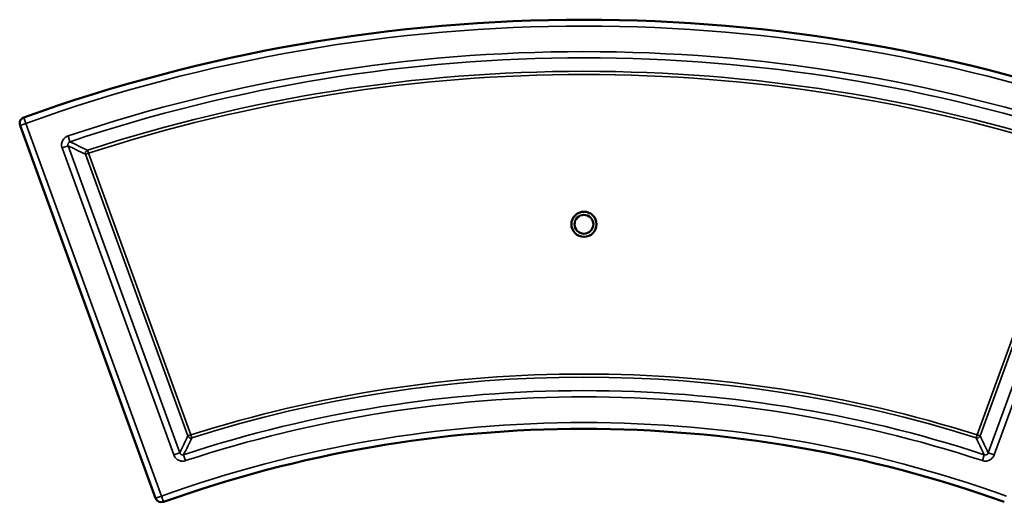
# Model space of a CAD drawing. Header units: millimetres. Extents: x 825 to 5423, y 1396 to 3072.
# Tile 9 of 10: x 2211 to 3776, y 2305 to 3072. Entities that reach past the tile are written whole.
import ezdxf

# ---------------------------------------------------------------- set-up
doc = ezdxf.new("R2010")
doc.units = ezdxf.units.MM
doc.layers.add('Visibile (ISO)', color=7, linetype='Continuous', lineweight=50)
doc.layers.add('Visibile sottile (ISO)', color=7, linetype='Continuous', lineweight=35)

msp = doc.modelspace()

# ---------------------------------------------------------------- linework, layer by layer
at = {"layer": 'Visibile (ISO)'}
msp.add_line((2211.1, 2903.4), (2426.6, 2311.4), dxfattribs=at)
for radius in [20, 15]:
    msp.add_circle((3107.7, 2746.5), radius, dxfattribs=at)
for centre, radius, start, end in [((3107.7, 440.1), 2631.4, 70.2186, 109.7814), ((2220.5, 2906.8), 10, 109.7814, 200), ((3107.7, 440.1), 1981.4, 70.2877, 109.7123), ((2436, 2314.8), 10, 200, 289.7123)]:
    msp.add_arc(centre, radius, start, end, dxfattribs=at)
at = {"layer": 'Visibile sottile (ISO)'}
for p, q in [((2217.1, 2916.2), (2220.5, 2906.8)), ((2220.5, 2906.8), (2211.1, 2903.4)), ((2436, 2314.8), (2220.5, 2906.8)), ((2290.5, 2877.5), (2287.4, 2887)), ((2278, 2867.7), (2287.4, 2871.1)), ((2278, 2867.7), (2455.5, 2380)), ((2464.9, 2383.5), (2287.4, 2871.1)), ((3928, 2871.1), (3750.5, 2383.5)), ((3759.9, 2380), (3937.3, 2867.7)), ((2315.1, 2857.7), (2319.8, 2859.4)), ((2315.1, 2857.7), (2478, 2410.2)), ((2319.8, 2859.4), (2318.2, 2864.1)), ((2482.7, 2411.9), (2319.8, 2859.4)), ((3895.6, 2859.4), (3732.7, 2411.9)), ((3737.4, 2410.2), (3900.3, 2857.7)), ((2482.7, 2411.9), (2478, 2410.2)), ((2484.2, 2407.1), (2482.7, 2411.9)), ((3732.7, 2411.9), (3731.2, 2407.1)), ((3737.4, 2410.2), (3732.7, 2411.9)), ((2464.9, 2383.5), (2455.5, 2380)), ((2474.3, 2370.9), (2471.2, 2380.4)), ((3744.2, 2380.4), (3741.1, 2370.9)), ((3759.9, 2380), (3750.5, 2383.5)), ((2426.6, 2311.4), (2436, 2314.8)), ((2436, 2314.8), (2439.4, 2305.4))]:
    msp.add_line(p, q, dxfattribs=at)
for radius, start, end in [(2621.4, 70.2186, 109.7814), (2580.7, 71.4659, 108.5341), (2570.8, 71.4659, 108.5341), (2549.4, 71.9604, 108.0396), (2544.4, 71.9604, 108.0396), (2068.5, 72.4117, 107.5883), (2063.5, 72.4117, 107.5883), (2042.1, 71.8375, 108.1625), (2032.1, 71.8375, 108.1625), (1991.4, 70.2877, 109.7123)]:
    msp.add_arc((3107.7, 440.1), radius, start, end, dxfattribs=at)
for centre, major_axis, ratio, start_param, end_param in [((2319.8, 2859.4), (-2.19, -4.49), 0.994975, 3.912401, 5.512377), ((2482.7, 2411.9), (4.49, -2.21), 0.99534, 3.95037, 5.474408), ((3732.7, 2411.9), (4.49, 2.21), 0.99534, 3.95037, 5.474408)]:
    msp.add_ellipse(centre, major_axis=major_axis, ratio=ratio, start_param=start_param, end_param=end_param, dxfattribs=at)
for points, knots in [([(2287.4, 2887), (2285.2, 2886.3), (2281.2, 2883.8), (2278.1, 2878.9), (2276.8, 2873.3), (2277.3, 2869.8), (2278, 2867.7)], [-2.389221, -2.389221, -2.389221, -2.389221, -1.706587, -1.023952, -0.682635, 0, 0, 0, 0]), ([(2287.4, 2871.1), (2287.2, 2871.8), (2287.1, 2872.6), (2287.1, 2873.3), (2287.2, 2873.7), (2287.2, 2874.1), (2287.4, 2874.5), (2287.5, 2874.8), (2287.7, 2875.2), (2287.9, 2875.5), (2288.1, 2875.8), (2288.3, 2876.1), (2288.6, 2876.4), (2289.1, 2876.9), (2289.8, 2877.3), (2290.5, 2877.5)], [0, 0, 0, 0, 0.682635, 0.682635, 0.682635, 1.023952, 1.023952, 1.023952, 1.365269, 1.365269, 1.365269, 1.706587, 1.706587, 1.706587, 2.389221, 2.389221, 2.389221, 2.389221]), ([(2455.5, 2380), (2456.3, 2378), (2458.7, 2374.2), (2463.9, 2370.9), (2469.4, 2369.9), (2472.7, 2370.4), (2474.3, 2370.9)], [-2.302812, -2.302812, -2.302812, -2.302812, -1.644866, -0.98692, -0.49346, 0, 0, 0, 0]), ([(2471.2, 2380.4), (2470.6, 2380.2), (2470.1, 2380.2), (2469.5, 2380.2), (2469, 2380.2), (2468.4, 2380.3), (2467.9, 2380.4), (2467.6, 2380.6), (2467.2, 2380.7), (2466.9, 2380.9), (2466.6, 2381.1), (2466.3, 2381.3), (2466.1, 2381.6), (2465.6, 2382.1), (2465.2, 2382.8), (2464.9, 2383.5)], [0, 0, 0, 0, 0.49346, 0.49346, 0.49346, 0.98692, 0.98692, 0.98692, 1.315893, 1.315893, 1.315893, 1.644866, 1.644866, 1.644866, 2.302812, 2.302812, 2.302812, 2.302812]), ([(3741.1, 2370.9), (3743.2, 2370.3), (3747.7, 2369.8), (3753.5, 2371.9), (3757.7, 2375.6), (3759.3, 2378.5), (3759.9, 2380)], [-2.302812, -2.302812, -2.302812, -2.302812, -1.644866, -0.98692, -0.49346, 0, 0, 0, 0]), ([(3750.5, 2383.5), (3750.3, 2382.9), (3750, 2382.4), (3749.7, 2382), (3749.3, 2381.6), (3748.9, 2381.2), (3748.5, 2380.9), (3748.2, 2380.7), (3747.8, 2380.6), (3747.5, 2380.4), (3747.1, 2380.3), (3746.8, 2380.2), (3746.4, 2380.2), (3745.7, 2380.1), (3744.9, 2380.2), (3744.2, 2380.4)], [0, 0, 0, 0, 0.49346, 0.49346, 0.49346, 0.98692, 0.98692, 0.98692, 1.315893, 1.315893, 1.315893, 1.644866, 1.644866, 1.644866, 2.302812, 2.302812, 2.302812, 2.302812])]:
    msp.add_open_spline(points, degree=3, knots=knots, dxfattribs=at)
for points in [[(2287.4, 2871.1), (2296.6, 2866.7), (2305.8, 2862.2), (2315.1, 2857.7)], [(2318.2, 2864.1), (2309, 2868.6), (2299.7, 2873.1), (2290.5, 2877.5)], [(2478, 2410.2), (2473.6, 2401.3), (2469.3, 2392.4), (2464.9, 2383.5)], [(2471.2, 2380.4), (2475.5, 2389.3), (2479.8, 2398.2), (2484.2, 2407.1)], [(3731.2, 2407.1), (3735.6, 2398.2), (3739.9, 2389.3), (3744.2, 2380.4)], [(3750.5, 2383.5), (3746.1, 2392.4), (3741.8, 2401.3), (3737.4, 2410.2)]]:
    msp.add_open_spline(points, degree=3, dxfattribs=at)

doc.saveas('drawing.dxf')
